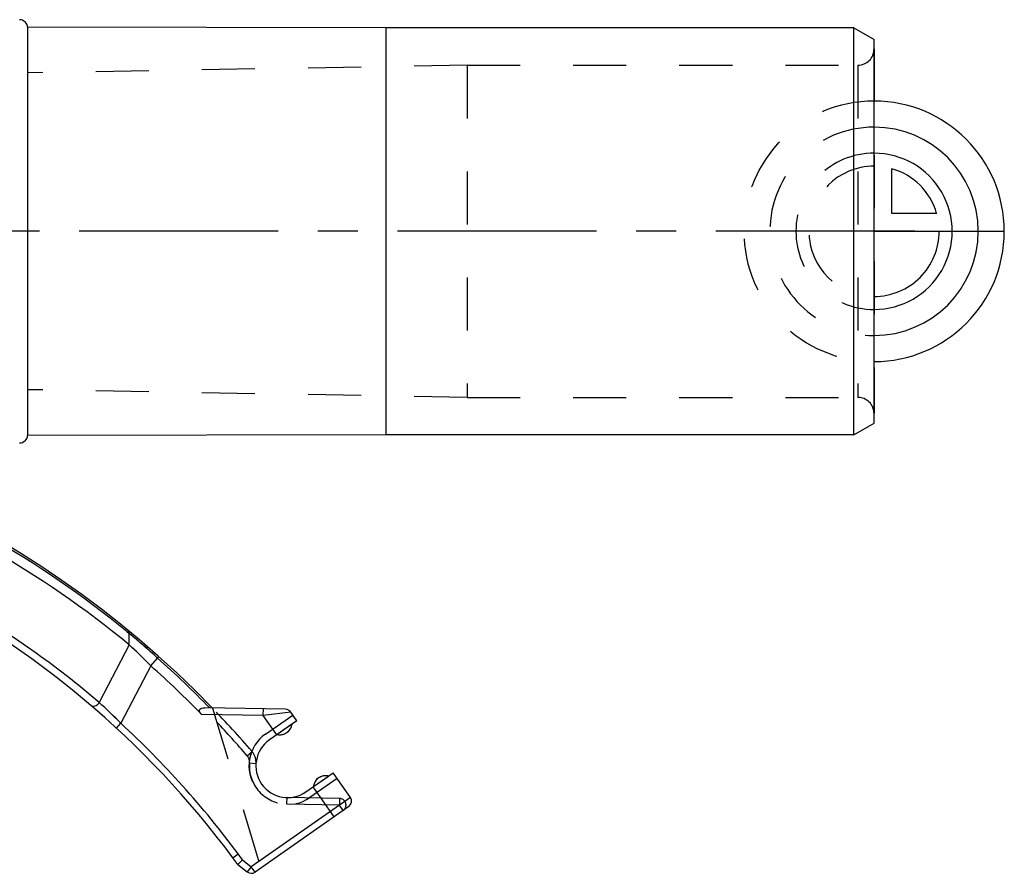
# Model space of a CAD drawing. Header units: millimetres. Extents: x 0 to 1000, y 0 to 1000.
# Tile 3 of 3: x 526 to 647, y 413 to 518. Entities that reach past the tile are written whole.
import ezdxf

# ---------------------------------------------------------------- set-up
doc = ezdxf.new("R2010")
doc.units = ezdxf.units.MM
doc.header["$LTSCALE"] = 65.185185
doc.linetypes.add('CENTER', pattern=[0.6, 0.375, -0.075, 0.075, -0.075])
doc.linetypes.add('HIDDEN', pattern=[0.2, 0.1, -0.1])
for name, color, linetype in [('FASEN', 7, 'CONTINUOUS'), ('FLAECHEN', 7, 'CONTINUOUS'), ('KOERPER', 7, 'CONTINUOUS'), ('KONST.EL_MIT_GEO', 7, 'CONTINUOUS'), ('KURVEN', 7, 'CONTINUOUS')]:
    doc.layers.add(name, color=color, linetype=linetype)

msp = doc.modelspace()

# ---------------------------------------------------------------- linework, layer by layer
at = {"layer": 'FASEN', "color": 7, "linetype": 'Continuous'}
for p, q in [((628.41, 516.7), (570.91, 516.7)), ((628.41, 516.7), (630.91, 515.26)), ((628.41, 466.7), (628.41, 516.7)), ((630.91, 468.14), (630.91, 515.26)), ((628.41, 466.7), (630.91, 468.14)), ((628.41, 466.7), (570.91, 466.7))]:
    msp.add_line(p, q, dxfattribs=at)
for centre, radius, start, end in [((461.85, 346.7), 122.02, 50.5442, 60.3748), ((487.58, 385.2), 76.07, 44.2951, 47.0788)]:
    msp.add_arc(centre, radius, start, end, dxfattribs=at)
at = {"layer": 'FASEN', "color": 8, "linetype": 'HIDDEN'}
msp.add_arc((487.59, 385.21), 76.06, 44.295, 47.0789, dxfattribs=at)
at = {"layer": 'FLAECHEN', "color": 8, "linetype": 'HIDDEN'}
for p, q in [((580.91, 512.1), (526.91, 511.16)), ((580.91, 512.1), (580.91, 471.3)), ((526.91, 511.16), (526.91, 472.24)), ((580.91, 471.3), (526.91, 472.24))]:
    msp.add_line(p, q, dxfattribs=at)
at = {"layer": 'KOERPER', "color": 7, "linetype": 'Continuous'}
for p, q in [((570.91, 516.7), (526.91, 516.78)), ((526.91, 516.78), (526.91, 466.62)), ((570.91, 516.7), (570.91, 466.7)), ((570.91, 466.7), (526.91, 466.62))]:
    msp.add_line(p, q, dxfattribs=at)
at = {"layer": 'KOERPER', "color": 40, "linetype": 'CENTER'}
msp.add_line((635.91, 491.7), (455.91, 491.7), dxfattribs=at)
at = {"layer": 'KOERPER', "color": 8, "linetype": 'HIDDEN'}
for p, q in [((559.39, 431.17), (557.56, 429.89)), ((562.03, 423.5), (563.86, 424.78))]:
    msp.add_line(p, q, dxfattribs=at)
at = {"layer": 'KOERPER', "color": 7, "linetype": 'Continuous'}
for centre, radius, start, end in [((525.91, 516.7), 1, 4.4046, 89), ((525.91, 466.7), 1, 271, 355.5954), ((557.9, 431.35), 1.5, 256.8103, 353.1897), ((563.52, 423.32), 1.5, 76.8103, 173.1897)]:
    msp.add_arc(centre, radius, start, end, dxfattribs=at)
at = {"layer": 'KONST.EL_MIT_GEO', "color": 8, "linetype": 'HIDDEN'}
for p, q in [((630.91, 514.1), (630.91, 469.3)), ((580.91, 512.1), (628.91, 512.1)), ((628.91, 512.1), (628.91, 471.3)), ((580.91, 471.3), (628.91, 471.3)), ((549.62, 433.13), (555.56, 413.47)), ((556.13, 429.92), (559.48, 432.27)), ((559.23, 432.63), (559.23, 432.64)), ((553.88, 427.28), (554.48, 427.8)), ((554.17, 426.4), (554.96, 426.34)), ((564.93, 424.49), (561.58, 422.14)), ((558.77, 421.33), (558.78, 422.13)), ((565.23, 421.22), (558.77, 421.33)), ((565.24, 422.02), (558.78, 422.13)), ((565.24, 422.02), (565.23, 421.22)), ((565.69, 420.56), (565.23, 421.22))]:
    msp.add_line(p, q, dxfattribs=at)
at = {"layer": 'KONST.EL_MIT_GEO', "color": 7, "linetype": 'Continuous'}
for p, q in [((539.1, 442.55), (539.4, 442.31)), ((539.1, 442.55), (539.4, 442.31)), ((539.39, 440.91), (539.4, 442.31)), ((539.39, 440.91), (535.7, 433.81)), ((542.03, 438.33), (542.87, 439.27)), ((542.03, 438.33), (538.37, 431.26)), ((558.59, 432.98), (548.62, 433.15)), ((555.86, 432.22), (548.28, 432.36)), ((555.86, 432.22), (555.87, 433.02)), ((559.23, 432.64), (555.86, 432.22)), ((557.51, 429.86), (555.86, 432.22)), ((559.23, 432.64), (559.23, 432.63)), ((559.97, 431.58), (559.23, 432.64)), ((537.82, 430.67), (538.37, 431.26)), ((559.97, 431.58), (556.61, 429.22)), ((561.09, 422.84), (564.45, 425.19)), ((566.57, 422.16), (564.45, 425.19)), ((564.57, 419.78), (561.99, 423.47)), ((566.57, 422.16), (554.39, 413.63)), ((566.37, 421.04), (554.85, 412.98)), ((552.14, 414.74), (552.78, 415.21)), ((553.31, 414.49), (552.78, 415.21)), ((552.73, 413.93), (552.14, 414.74)), ((553.31, 414.49), (552.73, 413.93)), ((552.73, 413.93), (553.9, 413.01)), ((553.31, 414.49), (554.39, 413.63)), ((554.39, 413.63), (553.9, 413.01)), ((554.85, 412.98), (554.39, 413.63))]:
    msp.add_line(p, q, dxfattribs=at)
at = {"layer": 'KONST.EL_MIT_GEO', "color": 8, "linetype": 'HIDDEN'}
for centre, radius, start, end in [((628.91, 514.1), 2, 270, 360), ((628.91, 469.3), 2, 0, 90), ((461.12, 347.16), 123.21, 50.5553, 50.734), ((467.41, 356.28), 112.17, 47.7203, 50.0766), ((476.51, 369.32), 87.54, 45.039, 47.4509), ((460.91, 347.2), 123.5, 40.7424, 44.092), ((460.91, 347.2), 122.7, 40.7424, 43.3581), ((557.9, 431.35), 1.5, 256.8103, 353.1897), ((558.85, 426.03), 4.75, 125, 305), ((552.97, 426.5), 1.2, 355.451, 40.7424), ((552.97, 426.5), 2, 355.451, 40.7424), ((558.85, 426.03), 4.7, 175.451, 269), ((563.52, 423.32), 1.5, 76.8103, 173.1897), ((565.23, 421.22), 0.8, 305, 89)]:
    msp.add_arc(centre, radius, start, end, dxfattribs=at)
at = {"layer": 'KONST.EL_MIT_GEO', "color": 7, "linetype": 'Continuous'}
for centre, radius, start, end in [((460.91, 347.2), 123.5, 44.092, 131.4603), ((460.91, 347.2), 113.5, 36.5146, 143.4854), ((461.12, 347.16), 123.2, 50.734, 60.3906), ((461.42, 346.94), 114.3, 49.4632, 59.9771), ((467.16, 356), 112.55, 47.7242, 50.0726), ((460.91, 347.2), 123.27, 44.2013, 48.3266), ((460.91, 347.2), 122, 44.2668, 48.3266), ((476.41, 369.22), 87.68, 45.0409, 47.449), ((558.58, 432.18), 0.8, 35, 89), ((460.91, 347.2), 114.3, 36.5146, 47.3424), ((558.85, 426.03), 3.9, 125, 305), ((565.91, 421.7), 0.8, 305, 35), ((554.39, 413.63), 0.8, 231.5146, 305)]:
    msp.add_arc(centre, radius, start, end, dxfattribs=at)
for points, knots in [([(539.4, 442.31), (539.39, 442.38), (539.36, 442.53), (539.27, 442.66), (539.22, 442.7)], [0, 0, 0, 0, 0.543377, 1, 1, 1, 1]), ([(542.87, 439.27), (542.89, 439.3), (542.92, 439.35), (542.96, 439.41), (542.99, 439.43), (543, 439.45), (543.01, 439.46), (543.01, 439.46), (543.01, 439.46)], [0, 0, 0, 0, 0.426007, 0.739912, 0.852264, 0.933169, 0.982213, 1, 1, 1, 1]), ([(534.68, 433.46), (534.74, 433.41), (534.92, 433.34), (535.21, 433.38), (535.49, 433.54), (535.64, 433.71), (535.7, 433.81)], [0, 0, 0, 0, 0.205508, 0.441707, 0.71258, 1, 1, 1, 1]), ([(548.28, 432.36), (548.23, 432.4), (548.15, 432.5), (548.05, 432.66), (548.01, 432.83), (548.08, 433.03), (548.33, 433.14), (548.52, 433.15), (548.62, 433.15)], [0, 0, 0, 0, 0.151856, 0.299035, 0.431319, 0.544108, 0.760545, 1, 1, 1, 1])]:
    msp.add_open_spline(points, degree=3, knots=knots, dxfattribs=at)
at = {"layer": 'KONST.EL_MIT_GEO', "color": 8, "linetype": 'HIDDEN'}
msp.add_open_spline([(542.87, 439.27), (542.89, 439.3), (542.91, 439.34), (542.94, 439.39), (542.97, 439.42), (542.98, 439.44), (543, 439.45), (543, 439.46), (543.01, 439.46), (543.01, 439.46)], degree=3, knots=[0, 0, 0, 0, 0.426484, 0.598696, 0.741174, 0.853502, 0.934465, 0.9834, 1, 1, 1, 1], dxfattribs=at)
at = {"layer": 'KURVEN', "color": 8, "linetype": 'HIDDEN'}
for p, q in [((630.91, 475.7), (630.91, 507.7)), ((630.91, 491.7), (614.91, 491.7))]:
    msp.add_line(p, q, dxfattribs=at)
at = {"layer": 'KURVEN', "color": 40, "linetype": 'Continuous'}
for p, q in [((633.11, 493.9), (633.11, 499.39)), ((638.61, 493.9), (633.11, 493.9)), ((630.91, 491.7), (646.91, 491.7))]:
    msp.add_line(p, q, dxfattribs=at)
at = {"layer": 'KURVEN', "color": 8, "linetype": 'HIDDEN'}
for radius, end in [(16, 270), (12.8, 270), (9.6, 269.9999), (8, 269.9999)]:
    msp.add_arc((630.91, 491.7), radius, 90, end, dxfattribs=at)
at = {"layer": 'KURVEN', "color": 40, "linetype": 'Continuous'}
for radius, start, end in [(16, 270, 90), (12.8, 270, 90), (9.6, 269.9999, 90), (8, 15.962, 74.038), (8, 269.9999, 360)]:
    msp.add_arc((630.91, 491.7), radius, start, end, dxfattribs=at)

doc.saveas('drawing.dxf')
